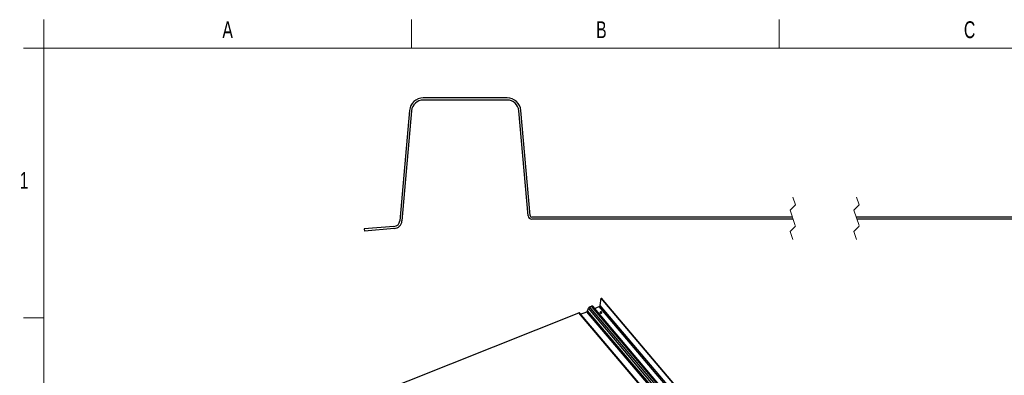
# Model space of a CAD drawing. Header units: inches. Extents: x 0.5 to 17.3, y 0.4 to 10.7.
# Tile 4 of 8: x 0.5 to 6.6, y 8.5 to 10.7. Entities that reach past the tile are written whole.
import ezdxf

# ---------------------------------------------------------------- set-up
doc = ezdxf.new("R2010")
doc.units = ezdxf.units.IN
doc.header["$MEASUREMENT"] = 0
doc.linetypes.add('HIDDEN', pattern=[0.075, 0.05, -0.025])
doc.styles.add('SLDTEXTSTYLE0', font='TXT', dxfattribs={"width": 0.7})

msp = doc.modelspace()

# ---------------------------------------------------------------- linework, layer by layer
at = {"color": 7, "linetype": 'Continuous', "lineweight": 18}
for p, q in [((0.6262516, 10.51707317), (0.6262516, 10.69394495)), ((2.89708494, 10.51707317), (2.89708494, 10.69394495)), ((5.16791827, 10.51707317), (5.16791827, 10.69394495)), ((0.5012516, 10.51707317), (0.6262516, 10.51707317)), ((14.2512516, 10.51707317), (0.6262516, 10.51707317)), ((0.6262516, 10.51707317), (0.6262516, 0.51707317)), ((0.5012516, 8.8504065), (0.6262516, 8.8504065))]:
    msp.add_line(p, q, dxfattribs=at)
at = {"color": 7, "linetype": 'Continuous', "lineweight": 25}
for p, q in [((3.48744585, 10.20939299), (2.96963167, 10.20939299)), ((3.48744585, 10.19689295), (2.96963167, 10.19689295)), ((2.88496491, 10.13181019), (2.82535558, 9.4504678)), ((2.89741736, 10.13072076), (2.83780802, 9.44937836)), ((3.61652921, 9.48070821), (3.55966016, 10.13072076)), ((3.62898165, 9.48179766), (3.5721126, 10.13181019)), ((5.25033359, 9.47189297), (3.63979086, 9.47189297)), ((5.25450064, 9.45939297), (3.63979086, 9.45939297)), ((7.02581859, 9.47189297), (5.64403464, 9.47189297)), ((7.02581859, 9.45939297), (5.64820125, 9.45939297)), ((2.78869461, 9.41402129), (2.60517332, 9.39904724)), ((2.60517332, 9.39904724), (2.60618942, 9.38658863)), ((2.7897113, 9.40156269), (2.60618942, 9.38658863)), ((4.06255597, 8.92534862), (4.06765204, 8.97120882)), ((4.06765204, 8.97120882), (4.0697866, 8.97194359)), ((6.19100274, 6.46708274), (4.06765204, 8.97120882)), ((6.19313729, 6.46781751), (4.0697866, 8.97194359)), ((2.6103906, 8.35499499), (3.92998046, 8.88055395)), ((6.05333115, 6.37642788), (3.92998046, 8.88055395)), ((6.05747446, 6.37602551), (3.93412376, 8.88015158)), ((3.94067609, 8.87242425), (3.97883941, 8.88762373)), ((6.10219011, 6.38349765), (3.97883941, 8.88762373)), ((3.98444651, 8.89331116), (3.98935364, 8.90861334)), ((6.10779721, 6.38918508), (3.98444651, 8.89331116)), ((6.11270434, 6.40448727), (3.98935364, 8.90861334)), ((3.9973129, 8.91668664), (4.00899241, 8.92133829)), ((6.1206636, 6.41256056), (3.9973129, 8.91668664)), ((6.1323431, 6.41721221), (4.00899241, 8.92133829)), ((6.13926769, 6.41653974), (4.01591699, 8.92066582)), ((4.02750105, 8.90700442), (4.0567262, 8.91864405)), ((6.18007689, 6.41451797), (4.0567262, 8.91864405)), ((6.18590666, 6.42122254), (4.06255597, 8.92534862))]:
    msp.add_line(p, q, dxfattribs=at)
at = {"color": 7, "linetype": 'HIDDEN', "lineweight": 18}
for p, q in [((5.25241714, 9.59689298), (5.26882339, 9.54767423)), ((5.64611793, 9.59689298), (5.66252418, 9.54767423)), ((5.26882339, 9.54767423), (5.23601089, 9.51486173)), ((5.23601089, 9.51486173), (5.26882339, 9.41642423)), ((5.66252418, 9.54767423), (5.62971168, 9.51486173)), ((5.62971168, 9.51486173), (5.66252418, 9.41642423)), ((5.26882339, 9.41642423), (5.23601089, 9.38361173)), ((5.23601089, 9.38361173), (5.25241714, 9.33439298)), ((5.66252418, 9.41642423), (5.62971168, 9.38361173)), ((5.62971168, 9.38361173), (5.64611793, 9.33439298))]:
    msp.add_line(p, q, dxfattribs=at)
at = {"color": 7, "linetype": 'Continuous', "lineweight": 25, "flags": 128}
for points in [[(4.07205579, 8.88420146), (4.07050866, 8.885418), (4.06842626, 8.88614234), (4.0661256, 8.88626419), (4.06395693, 8.88576502), (4.06225043, 8.88472081), (4.06126588, 8.88329054), (4.06115318, 8.88169195), (4.06192948, 8.88016841), (4.06347661, 8.87895187), (4.06555901, 8.87822753), (4.06785967, 8.87810567), (4.07002834, 8.87860484), (4.07173484, 8.87964905), (4.07271939, 8.88107933), (4.07283209, 8.88267792), (4.07205579, 8.88420146)], [(4.07271836, 8.88107647), (4.07199011, 8.88240582), (4.07044298, 8.88362236), (4.06836058, 8.8843467), (4.06605991, 8.88446856), (4.06389125, 8.88396939), (4.06218475, 8.88292518), (4.06120123, 8.88149776)]]:
    msp.add_lwpolyline(points, dxfattribs=at)
at = {"color": 7, "linetype": 'Continuous', "lineweight": 25}
for centre, radius, start, end in [((2.96963233, 10.1244021), 0.08499089, 90.000447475, 174.999562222), ((2.96963144, 10.12440304), 0.07248991, 89.999819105, 175.000152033), ((3.4874462, 10.12440321), 0.08498978, 4.999750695, 90.000239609), ((3.48744608, 10.12440304), 0.07248991, 4.999847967, 90.000180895), ((2.78543604, 9.45396064), 0.04007206, 274.66432659, 354.99953428), ((2.78543574, 9.45396092), 0.05257238, 274.664846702, 354.999362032), ((3.63979095, 9.48274359), 0.02335061, 185.00058122, 269.99979022), ((3.63979111, 9.48274375), 0.01085078, 185.002035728, 269.998715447), ((3.93177508, 8.87750011), 0.00354212, 48.465369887, 120.441070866), ((3.97519201, 8.89682728), 0.00989994, 291.618615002, 339.19641501), ((4.00249038, 8.90362222), 0.01405294, 111.618615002, 159.19641501), ((4.01200619, 8.91638361), 0.00579928, 47.595512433, 121.31092832), ((4.05346426, 8.92736721), 0.0093131, 290.502755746, 347.481933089)]:
    msp.add_arc(centre, radius, start, end, dxfattribs=at)

# ---------------------------------------------------------------- texts
at = {"color": 7, "linetype": 'Continuous', "lineweight": 0, "char_height": 0.10416667, "attachment_point": 2, "style": 'SLDTEXTSTYLE0'}
for s, insert in [('A', (1.76142579, 10.6839024)), ('B', (4.06958911, 10.6839024)), ('C', (6.34413178, 10.6839024)), ('1', (0.5037246, 9.75182478))]:
    msp.add_mtext(s, dxfattribs=dict(at, insert=insert))

doc.saveas('drawing.dxf')
